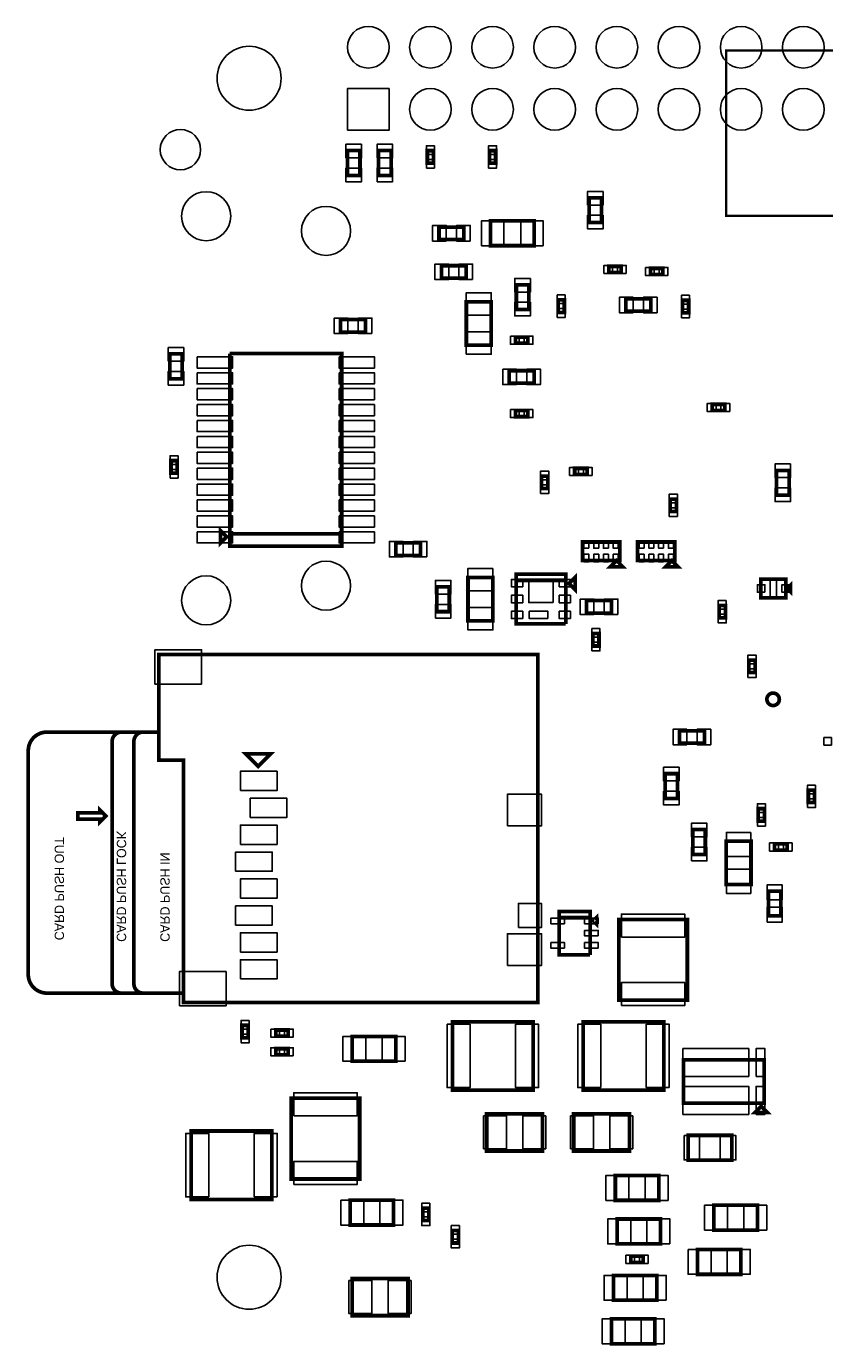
# Model space of a CAD drawing. Extents: x -187 to 3337, y -152 to 6400.
# Tile 7 of 11: x -187 to 1098, y 2858 to 4981. Entities that reach past the tile are written whole.
import ezdxf

# ---------------------------------------------------------------- set-up
doc = ezdxf.new("R2010")
doc.units = 0
for name, color, linetype in [('BG_BASY', 231, 'CONTINUOUS'), ('PG_ASSEMBLY_BOTTOM', 52, 'CONTINUOUS'), ('PIN_BOTTOM', 1, 'CONTINUOUS')]:
    doc.layers.add(name, color=color, linetype=linetype)

msp = doc.modelspace()

# ---------------------------------------------------------------- linework, layer by layer
at = {"layer": 'BG_BASY', "const_width": 4}
msp.add_lwpolyline([(1379, 4942), (939, 4942), (939, 4676), (1391, 4676), (1391, 4942), (1379, 4942)], dxfattribs=at)
at = {"layer": 'PG_ASSEMBLY_BOTTOM', "const_width": 6}
for points in [[(349.9, 4781.07), (349.9, 4741.07), (329.9, 4741.07), (329.9, 4781.07), (349.9, 4781.07)], [(379.9, 4741.07), (379.9, 4781.07), (399.9, 4781.07), (399.9, 4741.07), (379.9, 4741.07)], [(458.26, 4760.88), (458.26, 4780.88), (468.26, 4780.88), (468.26, 4760.88), (458.26, 4760.88)], [(558.26, 4760.88), (558.26, 4780.88), (568.26, 4780.88), (568.26, 4760.88), (558.26, 4760.88)], [(738.54, 4705.19), (738.54, 4665.19), (718.54, 4665.19), (718.54, 4705.19), (738.54, 4705.19)], [(630, 4628.04), (560, 4628.04), (560, 4668.04), (630, 4668.04), (630, 4628.04)], [(517.1, 4638.04), (477.1, 4638.04), (477.1, 4658.04), (517.1, 4658.04), (517.1, 4638.04)], [(520.9, 4575.89), (480.9, 4575.89), (480.9, 4595.89), (520.9, 4595.89), (520.9, 4575.89)], [(770.36, 4584.84), (750.36, 4584.84), (750.36, 4594.84), (770.36, 4594.84), (770.36, 4584.84)], [(817.3, 4591.59), (837.3, 4591.59), (837.3, 4581.59), (817.3, 4581.59), (817.3, 4591.59)], [(621.53, 4565.2), (621.53, 4525.2), (601.53, 4525.2), (601.53, 4565.2), (621.53, 4565.2)], [(678.74, 4540.74), (678.74, 4520.74), (668.74, 4520.74), (668.74, 4540.74), (678.74, 4540.74)], [(817.75, 4522.55), (777.75, 4522.55), (777.75, 4542.55), (817.75, 4542.55), (817.75, 4522.55)], [(878.83, 4540.14), (878.83, 4520.14), (868.83, 4520.14), (868.83, 4540.14), (878.83, 4540.14)], [(521, 4467.84), (521, 4537.84), (561, 4537.84), (561, 4467.84), (521, 4467.84)], [(358.7, 4489.09), (318.7, 4489.09), (318.7, 4509.09), (358.7, 4509.09), (358.7, 4489.09)], [(600.03, 4481.04), (620.03, 4481.04), (620.03, 4471.04), (600.03, 4471.04), (600.03, 4481.04)], [(43.78, 4413.92), (43.78, 4453.92), (63.78, 4453.92), (63.78, 4413.92), (43.78, 4413.92)], [(320.48, 4164.47), (140.48, 4164.47), (140.48, 4454.47)], [(140.48, 4454.47), (320.48, 4454.47), (320.48, 4144.47), (140.48, 4144.47), (140.48, 4164.47), (320.48, 4164.47)], [(590.03, 4426.98), (630.03, 4426.98), (630.03, 4406.98), (590.03, 4406.98), (590.03, 4426.98)], [(936.79, 4362.73), (916.79, 4362.73), (916.79, 4372.73), (936.79, 4372.73), (936.79, 4362.73)], [(600.03, 4362.93), (620.03, 4362.93), (620.03, 4352.93), (600.03, 4352.93), (600.03, 4362.93)], [(45.78, 4262.1), (45.78, 4282.1), (55.78, 4282.1), (55.78, 4262.1), (45.78, 4262.1)], [(715.31, 4259.77), (695.31, 4259.77), (695.31, 4269.77), (715.31, 4269.77), (715.31, 4259.77)], [(1040.29, 4266.49), (1040.29, 4226.49), (1020.29, 4226.49), (1020.29, 4266.49), (1040.29, 4266.49)], [(642.1, 4237.24), (642.1, 4257.24), (652.1, 4257.24), (652.1, 4237.24), (642.1, 4237.24)], [(849.12, 4200.32), (849.12, 4220.32), (859.12, 4220.32), (859.12, 4200.32), (849.12, 4200.32)], [(135.48, 4159.47), (125.48, 4149.47), (125.48, 4169.47), (135.48, 4159.47)], [(447.45, 4129.72), (407.45, 4129.72), (407.45, 4149.72), (447.45, 4149.72), (447.45, 4129.72)], [(767.85, 4151.3), (707.85, 4151.3), (707.85, 4121.3), (767.85, 4121.3), (767.85, 4151.3)], [(856.57, 4151.3), (796.57, 4151.3), (796.57, 4121.3), (856.57, 4121.3), (856.57, 4151.3)], [(772.85, 4111.3), (752.85, 4111.3), (762.85, 4121.3), (772.85, 4111.3)], [(861.57, 4111.3), (841.57, 4111.3), (851.57, 4121.3), (861.57, 4111.3)], [(563.69, 4094.21), (563.69, 4024.21), (523.69, 4024.21), (523.69, 4094.21), (563.69, 4094.21)], [(681.1, 4019.54), (601.1, 4019.54), (601.1, 4099.54), (681.1, 4099.54), (681.1, 4089.54), (601.1, 4089.54)], [(686.1, 4084.54), (696.1, 4094.54), (696.1, 4074.54), (686.1, 4084.54)], [(473.69, 4039.21), (473.69, 4079.21), (493.69, 4079.21), (493.69, 4039.21), (473.69, 4039.21)], [(601.1, 4089.54), (681.1, 4089.54), (681.1, 4019.54)], [(1035.1, 4061.54), (995.1, 4061.54), (995.1, 4091.54), (1035.1, 4091.54), (1035.1, 4061.54)], [(1042.6, 4071.54), (1042.6, 4081.54), (1037.6, 4076.54), (1042.6, 4071.54)], [(754.6, 4036.94), (714.6, 4036.94), (714.6, 4056.94), (754.6, 4056.94), (754.6, 4036.94)], [(937.84, 4049.14), (937.84, 4029.14), (927.84, 4029.14), (927.84, 4049.14), (937.84, 4049.14)], [(724.55, 3983.94), (724.55, 4003.94), (734.55, 4003.94), (734.55, 3983.94), (724.55, 3983.94)], [(636.12, 3410.42), (636.12, 3970.42), (26.12, 3970.42), (26.12, 3800.42), (66.12, 3800.42), (66.12, 3410.42), (636.12, 3410.42)], [(975.72, 3941.2), (975.72, 3961.2), (985.72, 3961.2), (985.72, 3941.2), (975.72, 3941.2)], [(904.1, 3827.54), (864.1, 3827.54), (864.1, 3847.54), (904.1, 3847.54), (904.1, 3827.54)], [(186.12, 3790.42), (206.12, 3810.42), (166.12, 3810.42), (186.12, 3790.42)], [(860.81, 3778.54), (860.81, 3738.54), (840.81, 3738.54), (840.81, 3778.54), (860.81, 3778.54)], [(1071.32, 3731.96), (1071.32, 3751.96), (1081.32, 3751.96), (1081.32, 3731.96), (1071.32, 3731.96)], [(-58.88, 3710.42), (-68.88, 3700.42), (-68.88, 3705.42), (-103.88, 3705.42), (-103.88, 3715.42), (-68.88, 3715.42), (-68.88, 3720.42), (-58.88, 3710.42)], [(990.82, 3702.16), (990.82, 3722.16), (1000.82, 3722.16), (1000.82, 3702.16), (990.82, 3702.16)], [(885.6, 3648.5), (885.6, 3688.5), (905.6, 3688.5), (905.6, 3648.5), (885.6, 3648.5)], [(979.1, 3669.96), (979.1, 3599.96), (939.1, 3599.96), (939.1, 3669.96), (979.1, 3669.96)], [(1017.1, 3665.54), (1037.1, 3665.54), (1037.1, 3655.54), (1017.1, 3655.54), (1017.1, 3665.54)], [(1007.1, 3549.54), (1007.1, 3589.54), (1027.1, 3589.54), (1027.1, 3549.54), (1007.1, 3549.54)], [(720.22, 3486.83), (670.22, 3486.83), (670.22, 3556.83), (720.22, 3556.83), (720.22, 3546.83), (670.22, 3546.83)], [(670.22, 3546.83), (720.22, 3546.83), (720.22, 3486.83)], [(725.22, 3541.83), (730.22, 3546.83), (730.22, 3536.83), (725.22, 3541.83)], [(876.6, 3414.04), (876.6, 3544.04), (766.6, 3544.04), (766.6, 3414.04), (876.6, 3414.04)], [(170.1, 3373.54), (170.1, 3353.54), (160.1, 3353.54), (160.1, 3373.54), (170.1, 3373.54)], [(498.66, 3269.38), (628.66, 3269.38), (628.66, 3379.38), (498.66, 3379.38), (498.66, 3269.38)], [(838.9, 3379.38), (708.9, 3379.38), (708.9, 3269.38), (838.9, 3269.38), (838.9, 3379.38)], [(214.42, 3366.04), (234.42, 3366.04), (234.42, 3356.04), (214.42, 3356.04), (214.42, 3366.04)], [(407.38, 3315.74), (337.38, 3315.74), (337.38, 3355.74), (407.38, 3355.74), (407.38, 3315.74)], [(234.42, 3326.04), (214.42, 3326.04), (214.42, 3336.04), (234.42, 3336.04), (234.42, 3326.04)], [(870.3, 3248.24), (870.3, 3318.24), (1000.3, 3318.24), (1000.3, 3248.24), (870.3, 3248.24)], [(349.38, 3126.34), (349.38, 3256.34), (239.38, 3256.34), (239.38, 3126.34), (349.38, 3126.34)], [(553.78, 3231.38), (643.78, 3231.38), (643.78, 3171.38), (553.78, 3171.38), (553.78, 3231.38)], [(783.78, 3171.38), (693.78, 3171.38), (693.78, 3231.38), (783.78, 3231.38), (783.78, 3171.38)], [(995.3, 3243.24), (1005.3, 3233.24), (985.3, 3233.24), (995.3, 3243.24)], [(208.1, 3203.54), (78.1, 3203.54), (78.1, 3093.54), (208.1, 3093.54), (208.1, 3203.54)], [(878.1, 3196.54), (948.1, 3196.54), (948.1, 3156.54), (878.1, 3156.54), (878.1, 3196.54)], [(830.76, 3091.96), (760.76, 3091.96), (760.76, 3131.96), (830.76, 3131.96), (830.76, 3091.96)], [(333.9, 3092.26), (403.9, 3092.26), (403.9, 3052.26), (333.9, 3052.26), (333.9, 3092.26)], [(460.88, 3079.36), (460.88, 3059.36), (450.88, 3059.36), (450.88, 3079.36), (460.88, 3079.36)], [(919.38, 3084.12), (989.38, 3084.12), (989.38, 3044.12), (919.38, 3044.12), (919.38, 3084.12)], [(833.56, 3021.96), (763.56, 3021.96), (763.56, 3061.96), (833.56, 3061.96), (833.56, 3021.96)], [(508.38, 3043.36), (508.38, 3023.36), (498.38, 3023.36), (498.38, 3043.36), (508.38, 3043.36)], [(892.88, 3012.96), (962.88, 3012.96), (962.88, 2972.96), (892.88, 2972.96), (892.88, 3012.96)], [(805.76, 2992.09), (785.76, 2992.09), (785.76, 3002.09), (805.76, 3002.09), (805.76, 2992.09)], [(827.76, 2931.22), (757.76, 2931.22), (757.76, 2971.22), (827.76, 2971.22), (827.76, 2931.22)], [(427.2, 2906.38), (337.2, 2906.38), (337.2, 2966.38), (427.2, 2966.38), (427.2, 2906.38)], [(824.44, 2861.22), (754.44, 2861.22), (754.44, 2901.22), (824.44, 2901.22), (824.44, 2861.22)]]:
    msp.add_lwpolyline(points, dxfattribs=at)
for points in [[(1024.65, 3898.14, 1), (1004.65, 3898.14, 1), (1024.65, 3898.14)], [(66.12, 3425.42), (1.12, 3425.42, -0.414214), (-13.88, 3440.42), (-13.88, 3830.42, -0.414214), (1.12, 3845.42), (16.12, 3845.42), (-33.88, 3845.42, 0.414214), (-48.88, 3830.42), (-48.88, 3440.42, 0.414214), (-33.88, 3425.42), (31.12, 3425.42), (-153.88, 3425.42, -0.414214), (-183.88, 3455.42), (-183.88, 3815.42, -0.414214), (-153.88, 3845.42), (26.12, 3845.42)]]:
    msp.add_lwpolyline(points, format="xyb", dxfattribs=at)
at = {"layer": 'PIN_BOTTOM'}
for points in [[(329.76, 4813.9), (329.76, 4880.9), (396.76, 4880.9), (396.76, 4813.9)], [(352.4, 4791.36), (327.4, 4791.36), (327.4, 4769.36), (352.4, 4769.36)], [(377.4, 4769.36), (402.4, 4769.36), (402.4, 4791.36), (377.4, 4791.36)], [(456.76, 4774.9), (469.76, 4774.9), (469.76, 4788.9), (456.76, 4788.9)], [(556.76, 4774.9), (569.76, 4774.9), (569.76, 4788.9), (556.76, 4788.9)], [(456.76, 4752.86), (469.76, 4752.86), (469.76, 4766.86), (456.76, 4766.86)], [(556.76, 4752.86), (569.76, 4752.86), (569.76, 4766.86), (556.76, 4766.86)], [(352.4, 4752.78), (327.4, 4752.78), (327.4, 4730.78), (352.4, 4730.78)], [(377.4, 4730.78), (402.4, 4730.78), (402.4, 4752.78), (377.4, 4752.78)], [(741.04, 4715.48), (716.04, 4715.48), (716.04, 4693.48), (741.04, 4693.48)], [(741.04, 4676.9), (716.04, 4676.9), (716.04, 4654.9), (741.04, 4654.9)], [(488.81, 4635.54), (488.81, 4660.54), (466.81, 4660.54), (466.81, 4635.54)], [(527.39, 4635.54), (527.39, 4660.54), (505.39, 4660.54), (505.39, 4635.54)], [(581.5, 4628.04), (581.5, 4668.04), (545.5, 4668.04), (545.5, 4628.04)], [(644.5, 4628.04), (644.5, 4668.04), (608.5, 4668.04), (608.5, 4628.04)], [(492.61, 4573.39), (492.61, 4598.39), (470.61, 4598.39), (470.61, 4573.39)], [(531.19, 4573.39), (531.19, 4598.39), (509.19, 4598.39), (509.19, 4573.39)], [(756.34, 4583.34), (756.34, 4596.34), (742.34, 4596.34), (742.34, 4583.34)], [(778.38, 4583.34), (778.38, 4596.34), (764.38, 4596.34), (764.38, 4583.34)], [(809.28, 4593.09), (809.28, 4580.09), (823.28, 4580.09), (823.28, 4593.09)], [(831.32, 4593.09), (831.32, 4580.09), (845.32, 4580.09), (845.32, 4593.09)], [(624.03, 4575.49), (599.03, 4575.49), (599.03, 4553.49), (624.03, 4553.49)], [(521, 4516.34), (561, 4516.34), (561, 4552.34), (521, 4552.34)], [(680.24, 4548.76), (667.24, 4548.76), (667.24, 4534.76), (680.24, 4534.76)], [(789.46, 4520.05), (789.46, 4545.05), (767.46, 4545.05), (767.46, 4520.05)], [(828.04, 4520.05), (828.04, 4545.05), (806.04, 4545.05), (806.04, 4520.05)], [(880.33, 4548.16), (867.33, 4548.16), (867.33, 4534.16), (880.33, 4534.16)], [(624.03, 4536.91), (599.03, 4536.91), (599.03, 4514.91), (624.03, 4514.91)], [(680.24, 4526.72), (667.24, 4526.72), (667.24, 4512.72), (680.24, 4512.72)], [(880.33, 4526.12), (867.33, 4526.12), (867.33, 4512.12), (880.33, 4512.12)], [(330.41, 4486.59), (330.41, 4511.59), (308.41, 4511.59), (308.41, 4486.59)], [(368.99, 4486.59), (368.99, 4511.59), (346.99, 4511.59), (346.99, 4486.59)], [(521, 4453.34), (561, 4453.34), (561, 4489.34), (521, 4489.34)], [(592.01, 4482.54), (592.01, 4469.54), (606.01, 4469.54), (606.01, 4482.54)], [(614.05, 4482.54), (614.05, 4469.54), (628.05, 4469.54), (628.05, 4482.54)], [(41.28, 4442.21), (66.28, 4442.21), (66.28, 4464.21), (41.28, 4464.21)], [(87.81, 4449.22), (87.81, 4431.22), (144.81, 4431.22), (144.81, 4449.22)], [(316.15, 4449.22), (316.15, 4431.22), (373.15, 4431.22), (373.15, 4449.22)], [(41.28, 4403.63), (66.28, 4403.63), (66.28, 4425.63), (41.28, 4425.63)], [(87.81, 4423.63), (87.81, 4405.63), (144.81, 4405.63), (144.81, 4423.63)], [(316.15, 4423.63), (316.15, 4405.63), (373.15, 4405.63), (373.15, 4423.63)], [(579.74, 4429.48), (579.74, 4404.48), (601.74, 4404.48), (601.74, 4429.48)], [(618.32, 4429.48), (618.32, 4404.48), (640.32, 4404.48), (640.32, 4429.48)], [(87.81, 4398.04), (87.81, 4380.04), (144.81, 4380.04), (144.81, 4398.04)], [(316.15, 4398.04), (316.15, 4380.04), (373.15, 4380.04), (373.15, 4398.04)], [(922.77, 4361.23), (922.77, 4374.23), (908.77, 4374.23), (908.77, 4361.23)], [(944.81, 4361.23), (944.81, 4374.23), (930.81, 4374.23), (930.81, 4361.23)], [(87.81, 4372.45), (87.81, 4354.45), (144.81, 4354.45), (144.81, 4372.45)], [(316.15, 4372.45), (316.15, 4354.45), (373.15, 4354.45), (373.15, 4372.45)], [(592.01, 4364.43), (592.01, 4351.43), (606.01, 4351.43), (606.01, 4364.43)], [(614.05, 4364.43), (614.05, 4351.43), (628.05, 4351.43), (628.05, 4364.43)], [(87.81, 4346.86), (87.81, 4328.86), (144.81, 4328.86), (144.81, 4346.86)], [(316.15, 4346.86), (316.15, 4328.86), (373.15, 4328.86), (373.15, 4346.86)], [(87.81, 4321.27), (87.81, 4303.27), (144.81, 4303.27), (144.81, 4321.27)], [(316.15, 4321.27), (316.15, 4303.27), (373.15, 4303.27), (373.15, 4321.27)], [(44.28, 4276.12), (57.28, 4276.12), (57.28, 4290.12), (44.28, 4290.12)], [(87.81, 4295.67), (87.81, 4277.67), (144.81, 4277.67), (144.81, 4295.67)], [(316.15, 4295.67), (316.15, 4277.67), (373.15, 4277.67), (373.15, 4295.67)], [(44.28, 4254.08), (57.28, 4254.08), (57.28, 4268.08), (44.28, 4268.08)], [(87.81, 4270.08), (87.81, 4252.08), (144.81, 4252.08), (144.81, 4270.08)], [(316.15, 4270.08), (316.15, 4252.08), (373.15, 4252.08), (373.15, 4270.08)], [(701.29, 4258.27), (701.29, 4271.27), (687.29, 4271.27), (687.29, 4258.27)], [(723.33, 4258.27), (723.33, 4271.27), (709.33, 4271.27), (709.33, 4258.27)], [(1042.79, 4276.78), (1017.79, 4276.78), (1017.79, 4254.78), (1042.79, 4254.78)], [(640.6, 4251.26), (653.6, 4251.26), (653.6, 4265.26), (640.6, 4265.26)], [(87.81, 4244.49), (87.81, 4226.49), (144.81, 4226.49), (144.81, 4244.49)], [(316.15, 4244.49), (316.15, 4226.49), (373.15, 4226.49), (373.15, 4244.49)], [(640.6, 4229.22), (653.6, 4229.22), (653.6, 4243.22), (640.6, 4243.22)], [(847.62, 4214.34), (860.62, 4214.34), (860.62, 4228.34), (847.62, 4228.34)], [(1042.79, 4238.2), (1017.79, 4238.2), (1017.79, 4216.2), (1042.79, 4216.2)], [(87.81, 4218.9), (87.81, 4200.9), (144.81, 4200.9), (144.81, 4218.9)], [(316.15, 4218.9), (316.15, 4200.9), (373.15, 4200.9), (373.15, 4218.9)], [(847.62, 4192.3), (860.62, 4192.3), (860.62, 4206.3), (847.62, 4206.3)], [(87.81, 4193.31), (87.81, 4175.31), (144.81, 4175.31), (144.81, 4193.31)], [(316.15, 4193.31), (316.15, 4175.31), (373.15, 4175.31), (373.15, 4193.31)], [(87.81, 4167.72), (87.81, 4149.72), (144.81, 4149.72), (144.81, 4167.72)], [(316.15, 4167.72), (316.15, 4149.72), (373.15, 4149.72), (373.15, 4167.72)], [(419.16, 4127.22), (419.16, 4152.22), (397.16, 4152.22), (397.16, 4127.22)], [(457.74, 4127.22), (457.74, 4152.22), (435.74, 4152.22), (435.74, 4127.22)], [(718.23, 4141.13), (718.23, 4153.13), (710.23, 4153.13), (710.23, 4141.13)], [(733.98, 4141.13), (733.98, 4153.13), (725.98, 4153.13), (725.98, 4141.13)], [(749.72, 4141.13), (749.72, 4153.13), (741.72, 4153.13), (741.72, 4141.13)], [(765.47, 4141.13), (765.47, 4153.13), (757.47, 4153.13), (757.47, 4141.13)], [(806.95, 4141.13), (806.95, 4153.13), (798.95, 4153.13), (798.95, 4141.13)], [(822.7, 4141.13), (822.7, 4153.13), (814.7, 4153.13), (814.7, 4141.13)], [(838.44, 4141.13), (838.44, 4153.13), (830.44, 4153.13), (830.44, 4141.13)], [(854.19, 4141.13), (854.19, 4153.13), (846.19, 4153.13), (846.19, 4141.13)], [(718.23, 4119.47), (718.23, 4131.47), (710.23, 4131.47), (710.23, 4119.47)], [(733.98, 4119.47), (733.98, 4131.47), (725.98, 4131.47), (725.98, 4119.47)], [(749.72, 4119.47), (749.72, 4131.47), (741.72, 4131.47), (741.72, 4119.47)], [(765.47, 4119.47), (765.47, 4131.47), (757.47, 4131.47), (757.47, 4119.47)], [(806.95, 4119.47), (806.95, 4131.47), (798.95, 4131.47), (798.95, 4119.47)], [(822.7, 4119.47), (822.7, 4131.47), (814.7, 4131.47), (814.7, 4119.47)], [(838.44, 4119.47), (838.44, 4131.47), (830.44, 4131.47), (830.44, 4119.47)], [(854.19, 4119.47), (854.19, 4131.47), (846.19, 4131.47), (846.19, 4119.47)], [(563.69, 4108.71), (523.69, 4108.71), (523.69, 4072.71), (563.69, 4072.71)], [(471.19, 4067.5), (496.19, 4067.5), (496.19, 4089.5), (471.19, 4089.5)], [(611.71, 4079.13), (611.71, 4091.13), (593.71, 4091.13), (593.71, 4079.13)], [(660.6, 4053.84), (660.6, 4090.84), (621.6, 4090.84), (621.6, 4053.84)], [(688.49, 4079.13), (688.49, 4091.13), (670.49, 4091.13), (670.49, 4079.13)], [(1001.42, 4070.54), (1001.42, 4082.54), (989.42, 4082.54), (989.42, 4070.54)], [(1020.1, 4061.54), (1020.1, 4091.54), (1010.1, 4091.54), (1010.1, 4061.54)], [(1040.78, 4070.54), (1040.78, 4082.54), (1028.78, 4082.54), (1028.78, 4070.54)], [(611.71, 4053.54), (611.71, 4065.54), (593.71, 4065.54), (593.71, 4053.54)], [(688.49, 4053.54), (688.49, 4065.54), (670.49, 4065.54), (670.49, 4053.54)], [(726.31, 4034.44), (726.31, 4059.44), (704.31, 4059.44), (704.31, 4034.44)], [(764.89, 4034.44), (764.89, 4059.44), (742.89, 4059.44), (742.89, 4034.44)], [(939.34, 4057.16), (926.34, 4057.16), (926.34, 4043.16), (939.34, 4043.16)], [(471.19, 4028.92), (496.19, 4028.92), (496.19, 4050.92), (471.19, 4050.92)], [(563.69, 4045.71), (523.69, 4045.71), (523.69, 4009.71), (563.69, 4009.71)], [(611.71, 4027.95), (611.71, 4039.95), (593.71, 4039.95), (593.71, 4027.95)], [(652.36, 4027.95), (652.36, 4039.95), (622.36, 4039.95), (622.36, 4027.95)], [(688.49, 4027.95), (688.49, 4039.95), (670.49, 4039.95), (670.49, 4027.95)], [(939.34, 4035.12), (926.34, 4035.12), (926.34, 4021.12), (939.34, 4021.12)], [(723.05, 3997.96), (736.05, 3997.96), (736.05, 4011.96), (723.05, 4011.96)], [(20, 3922.76), (95, 3922.76), (95, 3977.76), (20, 3977.76)], [(723.05, 3975.92), (736.05, 3975.92), (736.05, 3989.92), (723.05, 3989.92)], [(974.22, 3955.22), (987.22, 3955.22), (987.22, 3969.22), (974.22, 3969.22)], [(974.22, 3933.18), (987.22, 3933.18), (987.22, 3947.18), (974.22, 3947.18)], [(875.81, 3825.04), (875.81, 3850.04), (853.81, 3850.04), (853.81, 3825.04)], [(914.39, 3825.04), (914.39, 3850.04), (892.39, 3850.04), (892.39, 3825.04)], [(1108.42, 3824.54), (1108.42, 3836.54), (1096.42, 3836.54), (1096.42, 3824.54)], [(157.53, 3751.3), (216.53, 3751.3), (216.53, 3782.3), (157.53, 3782.3)], [(863.31, 3788.83), (838.31, 3788.83), (838.31, 3766.83), (863.31, 3766.83)], [(1069.82, 3745.98), (1082.82, 3745.98), (1082.82, 3759.98), (1069.82, 3759.98)], [(173.27, 3707.99), (232.27, 3707.99), (232.27, 3738.99), (173.27, 3738.99)], [(587.08, 3694.45), (642.08, 3694.45), (642.08, 3745.45), (587.08, 3745.45)], [(863.31, 3750.25), (838.31, 3750.25), (838.31, 3728.25), (863.31, 3728.25)], [(1069.82, 3723.94), (1082.82, 3723.94), (1082.82, 3737.94), (1069.82, 3737.94)], [(989.32, 3716.18), (1002.32, 3716.18), (1002.32, 3730.18), (989.32, 3730.18)], [(157.53, 3664.68), (216.53, 3664.68), (216.53, 3695.68), (157.53, 3695.68)], [(883.1, 3676.79), (908.1, 3676.79), (908.1, 3698.79), (883.1, 3698.79)], [(989.32, 3694.14), (1002.32, 3694.14), (1002.32, 3708.14), (989.32, 3708.14)], [(978.6, 3683.99), (939.6, 3683.99), (939.6, 3644.99), (978.6, 3644.99)], [(149.65, 3621.38), (208.65, 3621.38), (208.65, 3652.38), (149.65, 3652.38)], [(883.1, 3638.21), (908.1, 3638.21), (908.1, 3660.21), (883.1, 3660.21)], [(1009.08, 3667.04), (1009.08, 3654.04), (1023.08, 3654.04), (1023.08, 3667.04)], [(1031.12, 3667.04), (1031.12, 3654.04), (1045.12, 3654.04), (1045.12, 3667.04)], [(157.53, 3578.07), (216.53, 3578.07), (216.53, 3609.07), (157.53, 3609.07)], [(978.6, 3624.93), (939.6, 3624.93), (939.6, 3585.93), (978.6, 3585.93)], [(1005.1, 3575.65), (1029.1, 3575.65), (1029.1, 3599.65), (1005.1, 3599.65)], [(604.94, 3530.76), (641.94, 3530.76), (641.94, 3569.76), (604.94, 3569.76)], [(149.65, 3534.76), (208.65, 3534.76), (208.65, 3565.76), (149.65, 3565.76)], [(679.05, 3537.01), (679.05, 3546.01), (657.05, 3546.01), (657.05, 3537.01)], [(733.39, 3537.01), (733.39, 3546.01), (711.39, 3546.01), (711.39, 3537.01)], [(770.6, 3515.66), (872.6, 3515.66), (872.6, 3552.66), (770.6, 3552.66)], [(1005.1, 3539.43), (1029.1, 3539.43), (1029.1, 3563.43), (1005.1, 3563.43)], [(733.39, 3517.33), (733.39, 3526.33), (711.39, 3526.33), (711.39, 3517.33)], [(157.53, 3491.46), (216.53, 3491.46), (216.53, 3522.46), (157.53, 3522.46)], [(587.08, 3470.04), (642.08, 3470.04), (642.08, 3521.04), (587.08, 3521.04)], [(679.05, 3497.65), (679.05, 3506.65), (657.05, 3506.65), (657.05, 3497.65)], [(733.39, 3497.65), (733.39, 3506.65), (711.39, 3506.65), (711.39, 3497.65)], [(59.37, 3405.05), (134.37, 3405.05), (134.37, 3460.05), (59.37, 3460.05)], [(157.53, 3448.15), (216.53, 3448.15), (216.53, 3479.15), (157.53, 3479.15)], [(770.6, 3405.42), (872.6, 3405.42), (872.6, 3442.42), (770.6, 3442.42)], [(171.6, 3381.56), (158.6, 3381.56), (158.6, 3367.56), (171.6, 3367.56)], [(490.04, 3375.38), (490.04, 3273.38), (527.04, 3273.38), (527.04, 3375.38)], [(600.28, 3375.38), (600.28, 3273.38), (637.28, 3273.38), (637.28, 3375.38)], [(737.28, 3273.38), (737.28, 3375.38), (700.28, 3375.38), (700.28, 3273.38)], [(847.52, 3273.38), (847.52, 3375.38), (810.52, 3375.38), (810.52, 3273.38)], [(171.6, 3359.52), (158.6, 3359.52), (158.6, 3345.52), (171.6, 3345.52)], [(206.4, 3367.54), (206.4, 3354.54), (220.4, 3354.54), (220.4, 3367.54)], [(228.44, 3367.54), (228.44, 3354.54), (242.44, 3354.54), (242.44, 3367.54)], [(359.38, 3315.74), (359.38, 3355.74), (322.38, 3355.74), (322.38, 3315.74)], [(422.38, 3315.74), (422.38, 3355.74), (385.38, 3355.74), (385.38, 3315.74)], [(220.4, 3324.54), (220.4, 3337.54), (206.4, 3337.54), (206.4, 3324.54)], [(242.44, 3324.54), (242.44, 3337.54), (228.44, 3337.54), (228.44, 3324.54)], [(869.5, 3291.25), (975.5, 3291.25), (975.5, 3336.25), (869.5, 3336.25)], [(987.36, 3291.25), (1001.36, 3291.25), (1001.36, 3336.25), (987.36, 3336.25)], [(869.5, 3230.23), (975.5, 3230.23), (975.5, 3275.23), (869.5, 3275.23)], [(987.36, 3230.23), (1001.36, 3230.23), (1001.36, 3275.23), (987.36, 3275.23)], [(243.38, 3227.96), (345.38, 3227.96), (345.38, 3264.96), (243.38, 3264.96)], [(548.78, 3227.88), (548.78, 3174.88), (585.78, 3174.88), (585.78, 3227.88)], [(611.78, 3227.88), (611.78, 3174.88), (648.78, 3174.88), (648.78, 3227.88)], [(725.78, 3174.88), (725.78, 3227.88), (688.78, 3227.88), (688.78, 3174.88)], [(788.78, 3174.88), (788.78, 3227.88), (751.78, 3227.88), (751.78, 3174.88)], [(106.48, 3097.54), (106.48, 3199.54), (69.48, 3199.54), (69.48, 3097.54)], [(216.72, 3097.54), (216.72, 3199.54), (179.72, 3199.54), (179.72, 3097.54)], [(871.47, 3196.04), (871.47, 3157.04), (896.47, 3157.04), (896.47, 3196.04)], [(929.73, 3196.04), (929.73, 3157.04), (954.73, 3157.04), (954.73, 3196.04)], [(243.38, 3117.72), (345.38, 3117.72), (345.38, 3154.72), (243.38, 3154.72)], [(782.76, 3091.96), (782.76, 3131.96), (745.76, 3131.96), (745.76, 3091.96)], [(845.76, 3091.96), (845.76, 3131.96), (808.76, 3131.96), (808.76, 3091.96)], [(318.9, 3092.26), (318.9, 3052.26), (355.9, 3052.26), (355.9, 3092.26)], [(381.9, 3092.26), (381.9, 3052.26), (418.9, 3052.26), (418.9, 3092.26)], [(462.38, 3087.38), (449.38, 3087.38), (449.38, 3073.38), (462.38, 3073.38)], [(904.38, 3084.12), (904.38, 3044.12), (941.38, 3044.12), (941.38, 3084.12)], [(967.38, 3084.12), (967.38, 3044.12), (1004.38, 3044.12), (1004.38, 3084.12)], [(462.38, 3065.34), (449.38, 3065.34), (449.38, 3051.34), (462.38, 3051.34)], [(785.56, 3021.96), (785.56, 3061.96), (748.56, 3061.96), (748.56, 3021.96)], [(848.56, 3021.96), (848.56, 3061.96), (811.56, 3061.96), (811.56, 3021.96)], [(509.88, 3051.38), (496.88, 3051.38), (496.88, 3037.38), (509.88, 3037.38)], [(509.88, 3029.34), (496.88, 3029.34), (496.88, 3015.34), (509.88, 3015.34)], [(791.74, 2990.59), (791.74, 3003.59), (777.74, 3003.59), (777.74, 2990.59)], [(813.78, 2990.59), (813.78, 3003.59), (799.78, 3003.59), (799.78, 2990.59)], [(877.88, 3012.96), (877.88, 2972.96), (914.88, 2972.96), (914.88, 3012.96)], [(940.88, 3012.96), (940.88, 2972.96), (977.88, 2972.96), (977.88, 3012.96)], [(369.2, 2909.88), (369.2, 2962.88), (332.2, 2962.88), (332.2, 2909.88)], [(432.2, 2909.88), (432.2, 2962.88), (395.2, 2962.88), (395.2, 2909.88)], [(779.76, 2931.22), (779.76, 2971.22), (742.76, 2971.22), (742.76, 2931.22)], [(842.76, 2931.22), (842.76, 2971.22), (805.76, 2971.22), (805.76, 2931.22)], [(776.44, 2861.22), (776.44, 2901.22), (739.44, 2901.22), (739.44, 2861.22)], [(839.44, 2861.22), (839.44, 2901.22), (802.44, 2901.22), (802.44, 2861.22)]]:
    msp.add_lwpolyline(points, close=True, dxfattribs=at)
for centre, radius in [((363.26, 4947.4), 33.5), ((463.26, 4947.4), 33.5), ((563.26, 4947.4), 33.5), ((663.26, 4947.4), 33.5), ((763.26, 4947.4), 33.5), ((863.26, 4947.4), 33.5), ((963.26, 4947.4), 33.5), ((1063.26, 4947.4), 33.5), ((171.53, 4897.4), 51.5), ((463.26, 4847.4), 33.5), ((563.26, 4847.4), 33.5), ((663.26, 4847.4), 33.5), ((763.26, 4847.4), 33.5), ((863.26, 4847.4), 33.5), ((963.26, 4847.4), 33.5), ((1063.26, 4847.4), 33.5), ((61.01, 4782.52), 32.5), ((102.36, 4675.45), 39.5), ((295.27, 4651.83), 39.5), ((295.27, 4080.97), 39.5), ((102.36, 4057.35), 39.5), ((1014.65, 3898.14), 9), ((171.53, 2968.27), 51.5)]:
    msp.add_circle(centre, radius, dxfattribs=at)

# ---------------------------------------------------------------- texts
at = {"layer": 'PG_ASSEMBLY_BOTTOM', "text_generation_flag": 2}
for s, p in [('CARD PUSH LOCK', (-41.38, 3507.92)), ('CARD PUSH OUT', (-141.38, 3510.42)), ('CARD PUSH IN', (28.62, 3507.92))]:
    msp.add_text(s, height=15, rotation=270, dxfattribs=at).set_placement(p)

doc.saveas('drawing.dxf')
